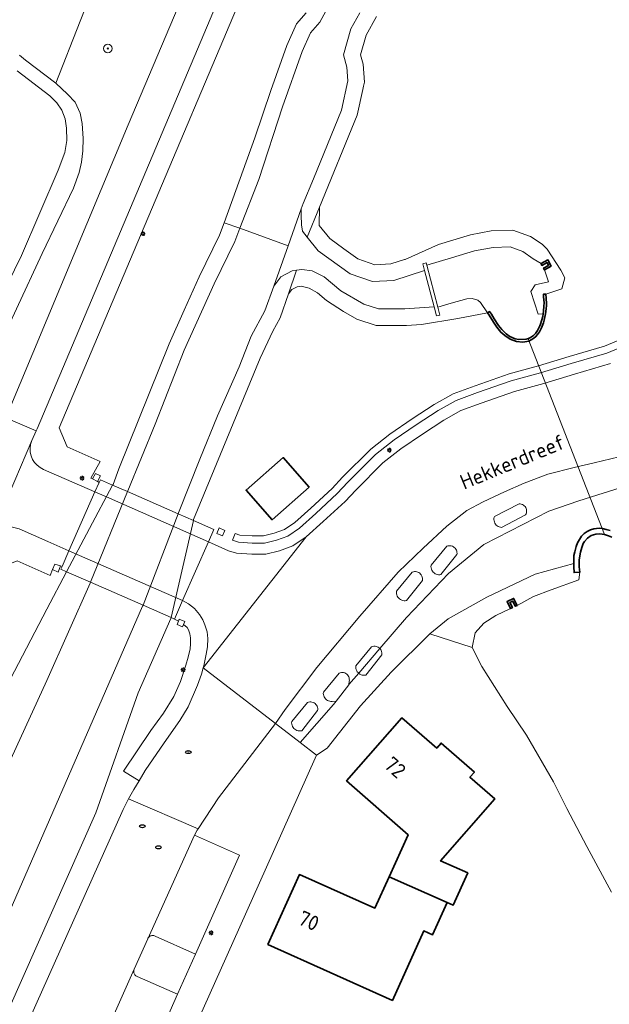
# Model space of a CAD drawing. Header units: metres. Extents: x 152610 to 160096, y 456114 to 462495.
# Tile 149 of 256: x 156586 to 156640, y 459324 to 459413. Entities that reach past the tile are written whole.
import ezdxf
from ezdxf.enums import TextEntityAlignment as Align

# ---------------------------------------------------------------- set-up
doc = ezdxf.new("R2010")
doc.units = ezdxf.units.M
doc.header["$LTSCALE"] = 0.5
doc.layers.get('0').update_dxf_attribs({"linetype": 'CONTINUOUS'})
for name, color, linetype, lineweight in [('B-PV-GK-KADEMUUR-GV', 251, 'CONTINUOUS', 35), ('B-PV-GR-BEPLANTING_CULTUUR_BODEMBEDEKKER-GV', 251, 'CONTINUOUS', 18), ('B-PV-GR-BOOM-S', 251, 'CONTINUOUS', 25), ('B-PV-GR-HAAG-GV', 251, 'CONTINUOUS', 13), ('B-PV-IE-MEUBILAIR-S', 251, 'CONTINUOUS', 25), ('B-PV-IE-TERREINAFSCHEIDING_KUNSTMATIG_MUUR-GV', 251, 'CONTINUOUS', 18), ('B-PV-KW-KUNSTWERK_DEK-GV', 251, 'CONTINUOUS', 18), ('B-PV-KW-KUNSTWERK_DUIKER-G', 251, 'CONTINUOUS', 18), ('B-PV-KW-KUNSTWERK_STUW-GV', 251, 'CONTINUOUS', 18), ('B-PV-OG-BEBOUWING-GV', 6, 'CONTINUOUS', 35), ('B-PV-OG-BEBOUWING-T18', 1, 'CONTINUOUS', 18), ('B-PV-OG-TERREIN_BEGROEID-GV', 251, 'CONTINUOUS', 18), ('B-PV-OG-TERREIN_OEVER-GV', 251, 'CONTINUOUS', 18), ('B-PV-OG-TOPOGRAFIE-T18', 1, 'CONTINUOUS', 18), ('B-PV-OG-WATER_SLOOT-GV', 251, 'CONTINUOUS', 18), ('B-PV-VH-GESLOTENVERHARDING_ASFALT-GV', 251, 'CONTINUOUS', 18), ('B-PV-VH-GESLOTENVERHARDING_BETON-GV', 251, 'CONTINUOUS', 18), ('B-PV-VH-ONVERHARD_ZAND-GV', 251, 'CONTINUOUS', 18), ('B-PV-VH-OPENVERHARDING_BETONSTRAATSTEEN-GV', 251, 'CONTINUOUS', 18), ('B-PV-VH-OPENVERHARDING_STRAATBAKSTEEN-GV', 251, 'CONTINUOUS', 18), ('B-PV-VH-OPENVERHARDING_TEGEL-GV', 251, 'CONTINUOUS', 18)]:
    doc.layers.add(name, color=color, linetype=linetype, lineweight=lineweight)
doc.styles.add('NLCS-ISO', font='NLCS-ISO.ttf')
doc.styles.add('NLCS-ISO-M750-T18', font='NLCS-ISO.ttf', dxfattribs={"height": 1.35})

# ---------------------------------------------------------------- blocks, each defined once
blk = doc.blocks.new('SIE-MEUBILAIR_PAAL_LICHTMAST-SO')
for points in [[(-0.62, 0), (-1, 0)], [(-0.71, 0.71), (-0.44, 0.44)], [(0, 1), (0, 0.62)], [(0.44, 0.44), (0.71, 0.71)], [(1, 0), (0.62, 0)], [(-0.71, -0.71), (-0.44, -0.44)], [(0, -0.62), (0, -1)], [(0.44, -0.44), (0.71, -0.71)]]:
    blk.add_lwpolyline(points)
blk.add_circle((0, 0), 0.5)
blk = doc.blocks.new('SIE-MEUBILAIR_PUT_RIOOLPUT-SO')
blk.add_ellipse((0, 0), major_axis=(1.25, 0), ratio=0.54)
blk = doc.blocks.new('SIE-MEUBILAIR_PUT_DRAINAGEPUT-SO')
blk.add_ellipse((0, 0), major_axis=(1.25, 0), ratio=0.54)
at = {"style": 'NLCS-ISO'}
blk.add_text('dr', height=0.75, dxfattribs=at).set_placement((0.03, 0), align=Align.MIDDLE_CENTER)
blk = doc.blocks.new('SGR-BOOM_GBKN-SO')
at = {"linetype": 'ByBlock', "lineweight": 18}
h = blk.add_hatch(color=0, dxfattribs=at)
h.dxf.hatch_style = 1
edge = h.paths.add_edge_path()
edge.add_arc((0, 0), 0.25, 0, 360)
at = {"color": 0, "linetype": 'ByBlock', "lineweight": 18}
for radius in [2, 0.25]:
    blk.add_circle((0, 0), radius, dxfattribs=at)
at = {"color": 0, "linetype": 'ByBlock', "lineweight": 18, "style": 'NLCS-ISO'}
blk.add_attdef('SOORT', (2.5, 0), '', height=1.5, dxfattribs=at)

msp = doc.modelspace()

# ---------------------------------------------------------------- linework, layer by layer
at = {"layer": 'B-PV-GK-KADEMUUR-GV', "flags": 128}
for points in [[(156634.44, 459391.058), (156634.131, 459391.63), (156633.51, 459391.295), (156633.596, 459391.135), (156634.056, 459391.383), (156634.193, 459391.13), (156633.733, 459390.881), (156633.819, 459390.723)], [(156633.973, 459388.147), (156633.942, 459388.531), (156633.724, 459388.512), (156633.742, 459388.271), (156633.791, 459387.747), (156633.777, 459387.423), (156633.735, 459386.976), (156633.697, 459386.74), (156633.661, 459386.515), (156633.559, 459386.112), (156633.465, 459385.812), (156633.395, 459385.646), (156633.187, 459385.24), (156633.007, 459384.972), (156632.825, 459384.782), (156632.563, 459384.584), (156632.383, 459384.496), (156632.155, 459384.433), (156631.513, 459384.404), (156631.154, 459384.487), (156630.678, 459384.702), (156630.36, 459384.939), (156629.948, 459385.337), (156629.659, 459385.682), (156629.255, 459386.302), (156629.013, 459386.699), (156628.845, 459386.947), (156628.675, 459386.844), (156628.806, 459386.623), (156629.193, 459385.988), (156629.505, 459385.525), (156629.885, 459385.09), (156630.217, 459384.777), (156630.706, 459384.432), (156631.293, 459384.232), (156631.865, 459384.187), (156632.413, 459384.279), (156632.77, 459384.469), (156633, 459384.643), (156633.193, 459384.859), (156633.37, 459385.124), (156633.563, 459385.485), (156633.73, 459385.933), (156633.807, 459386.178), (156633.895, 459386.585), (156633.948, 459386.93), (156633.986, 459387.26), (156633.994, 459387.424), (156634.004, 459387.661)], [(156631.337, 459360.326), (156631.029, 459360.961), (156630.443, 459360.677), (156630.751, 459360.042), (156630.916, 459360.122), (156630.688, 459360.592), (156630.946, 459360.718), (156631.175, 459360.247)]]:
    msp.add_lwpolyline(points, close=True, dxfattribs=at)
msp.add_lwpolyline([(156639.767, 459367.112), (156639.394, 459367.213), (156639.086, 459367.296), (156638.761, 459367.31), (156638.284, 459367.256), (156637.972, 459367.181), (156637.693, 459367.027), (156637.419, 459366.832), (156637.18, 459366.608), (156636.981, 459366.309), (156636.824, 459366.003), (156636.696, 459365.654), (156636.563, 459365.186), (156636.491, 459364.852), (156636.467, 459364.333), (156636.47, 459364.131), (156636.474, 459363.821), (156636.5, 459363.3), (156637.017, 459363.336), (156636.973, 459363.824), (156636.971, 459364.451), (156637.068, 459365.161), (156637.195, 459365.565), (156637.329, 459365.933), (156637.456, 459366.124), (156637.707, 459366.418), (156638.04, 459366.65), (156638.459, 459366.786), (156638.828, 459366.808), (156639.256, 459366.734), (156639.606, 459366.639), (156639.911, 459366.506)], dxfattribs=at)
at = {"layer": 'B-PV-GR-BEPLANTING_CULTUUR_BODEMBEDEKKER-GV', "flags": 128}
for points in [[(156631.622, 459369.516), (156631.52, 459369.519), (156629.288, 459368.388), (156629.265, 459368.312), (156629.246, 459368.205), (156629.243, 459368.096), (156629.256, 459367.987), (156629.285, 459367.882), (156629.329, 459367.782), (156629.387, 459367.69), (156629.458, 459367.607), (156629.54, 459367.535), (156629.632, 459367.476), (156629.731, 459367.431), (156629.836, 459367.401), (156629.944, 459367.387), (156632.115, 459368.532), (156632.153, 459368.606), (156632.187, 459368.703), (156632.204, 459368.803), (156632.206, 459368.905), (156632.192, 459369.007), (156632.163, 459369.104), (156632.119, 459369.196), (156632.06, 459369.28), (156631.99, 459369.354), (156631.908, 459369.416), (156631.819, 459369.464), (156631.722, 459369.498)], [(156625.384, 459365.716), (156625.282, 459365.73), (156625.179, 459365.729), (156625.077, 459365.712), (156624.979, 459365.68), (156623.554, 459363.959), (156623.552, 459363.944), (156623.547, 459363.834), (156623.558, 459363.725), (156623.584, 459363.618), (156623.626, 459363.516), (156623.682, 459363.421), (156623.751, 459363.336), (156623.832, 459363.261), (156623.922, 459363.199), (156624.021, 459363.15), (156624.126, 459363.117), (156624.234, 459363.099), (156624.344, 459363.097), (156624.453, 459363.11), (156625.893, 459364.938), (156625.904, 459365.034), (156625.901, 459365.137), (156625.881, 459365.239), (156625.847, 459365.336), (156625.798, 459365.427), (156625.735, 459365.509), (156625.66, 459365.58), (156625.576, 459365.64), (156625.483, 459365.685)], [(156622.259, 459363.367), (156622.157, 459363.382), (156622.054, 459363.381), (156621.952, 459363.364), (156621.854, 459363.332), (156620.429, 459361.611), (156620.427, 459361.596), (156620.422, 459361.486), (156620.433, 459361.376), (156620.459, 459361.27), (156620.501, 459361.168), (156620.557, 459361.073), (156620.626, 459360.988), (156620.707, 459360.913), (156620.797, 459360.851), (156620.896, 459360.802), (156621.001, 459360.769), (156621.109, 459360.751), (156621.219, 459360.748), (156621.328, 459360.762), (156622.768, 459362.589), (156622.779, 459362.686), (156622.776, 459362.789), (156622.756, 459362.891), (156622.722, 459362.988), (156622.673, 459363.079), (156622.61, 459363.161), (156622.535, 459363.232), (156622.451, 459363.291), (156622.358, 459363.337)], [(156618.583, 459356.61), (156618.481, 459356.625), (156618.377, 459356.624), (156618.275, 459356.608), (156618.177, 459356.575), (156616.753, 459354.854), (156616.751, 459354.839), (156616.746, 459354.729), (156616.756, 459354.619), (156616.783, 459354.513), (156616.824, 459354.411), (156616.88, 459354.316), (156616.949, 459354.231), (156617.004, 459354.18), (156618.919, 459356.418), (156618.859, 459356.475), (156618.774, 459356.534), (156618.681, 459356.58)], [(156618.933, 459356.404), (156618.919, 459356.418), (156617.004, 459354.18), (156617.03, 459354.156), (156617.121, 459354.094), (156617.22, 459354.045), (156617.324, 459354.012), (156617.433, 459353.994), (156617.543, 459353.992), (156617.652, 459354.005), (156619.091, 459355.833), (156619.102, 459355.929), (156619.099, 459356.032), (156619.08, 459356.134), (156619.045, 459356.231), (156618.996, 459356.322)], [(156615.64, 459354.232), (156615.538, 459354.247), (156615.435, 459354.246), (156615.333, 459354.229), (156615.235, 459354.197), (156613.81, 459352.476), (156613.808, 459352.461), (156613.803, 459352.351), (156613.814, 459352.241), (156613.84, 459352.135), (156613.882, 459352.033), (156613.938, 459351.938), (156614.007, 459351.852), (156614.087, 459351.778), (156614.178, 459351.716), (156614.277, 459351.667), (156614.382, 459351.634), (156614.49, 459351.615), (156614.6, 459351.613), (156614.971, 459351.66), (156616.112, 459353.139), (156616.124, 459353.152), (156616.148, 459353.455), (156616.16, 459353.551), (156616.157, 459353.654), (156616.137, 459353.756), (156616.103, 459353.853), (156616.054, 459353.944), (156615.991, 459354.026), (156615.916, 459354.097), (156615.832, 459354.156), (156615.739, 459354.202)], [(156612.774, 459351.566), (156612.672, 459351.581), (156612.569, 459351.58), (156612.467, 459351.563), (156612.369, 459351.53), (156610.945, 459349.809), (156610.943, 459349.794), (156610.937, 459349.684), (156610.948, 459349.575), (156610.974, 459349.468), (156611.016, 459349.366), (156611.072, 459349.271), (156611.141, 459349.186), (156611.222, 459349.111), (156611.312, 459349.049), (156611.411, 459349.001), (156611.516, 459348.967), (156611.624, 459348.949), (156611.734, 459348.947), (156611.843, 459348.96), (156613.283, 459350.788), (156613.294, 459350.884), (156613.291, 459350.987), (156613.272, 459351.089), (156613.237, 459351.186), (156613.188, 459351.277), (156613.125, 459351.359), (156613.051, 459351.431), (156612.966, 459351.49), (156612.873, 459351.535)], [(156598.411, 459330.415), (156598.347, 459330.416), (156598.283, 459330.409), (156598.22, 459330.395), (156598.16, 459330.372), (156598.103, 459330.343), (156598.05, 459330.306), (156598.003, 459330.264), (156597.96, 459330.215), (156597.924, 459330.162), (156597.904, 459330.124), (156596.684, 459327.358), (156596.664, 459327.297), (156596.652, 459327.233), (156596.648, 459327.169), (156596.652, 459327.104), (156596.665, 459327.041), (156596.684, 459326.979), (156596.711, 459326.92), (156596.745, 459326.866), (156596.786, 459326.816), (156596.833, 459326.771), (156596.885, 459326.732), (156596.941, 459326.7), (156596.956, 459326.693), (156600.606, 459325.095), (156602.222, 459328.711), (156598.596, 459330.364), (156598.537, 459330.389), (156598.475, 459330.406)]]:
    msp.add_lwpolyline(points, close=True, dxfattribs=at)
at = {"layer": 'B-PV-GR-HAAG-GV', "flags": 128}
msp.add_lwpolyline([(156641.951, 459384.917), (156639.254, 459383.8), (156636.055, 459382.877), (156633.283, 459382.036), (156630.621, 459381.291), (156627.532, 459380.219), (156625.566, 459379.493), (156623.843, 459378.539), (156621.848, 459377.216), (156619.833, 459375.851), (156618.091, 459374.473), (156615.547, 459371.93), (156614.599, 459370.919), (156612.674, 459369.139), (156611.236, 459367.839), (156610.28, 459367.197), (156609.364, 459366.859), (156608.397, 459366.631), (156607.372, 459366.613), (156606.251, 459366.698), (156605.816, 459366.835), (156605.585, 459366.221), (156606.127, 459366.051), (156607.353, 459365.958), (156608.478, 459365.977), (156609.553, 459366.231), (156610.581, 459366.61), (156611.64, 459367.322), (156613.116, 459368.656), (156615.061, 459370.454), (156616.017, 459371.475), (156618.527, 459373.983), (156620.221, 459375.323), (156622.213, 459376.672), (156624.183, 459377.978), (156625.84, 459378.896), (156627.753, 459379.602), (156630.817, 459380.665), (156633.467, 459381.408), (156636.241, 459382.249), (156639.471, 459383.181), (156642.223, 459384.321)], dxfattribs=at)
at = {"layer": 'B-PV-IE-TERREINAFSCHEIDING_KUNSTMATIG_MUUR-GV', "flags": 128}
for points in [[(156593.369, 459371.538), (156593.63, 459372.064), (156593.172, 459372.281), (156592.913, 459371.778)], [(156604.169, 459366.847), (156604.666, 459366.628), (156604.876, 459367.109), (156604.376, 459367.338)], [(156589.288, 459363.564), (156589.795, 459363.345), (156590.026, 459363.896), (156589.49, 459364.06)], [(156600.559, 459358.582), (156601.059, 459358.377), (156601.143, 459358.582), (156601.264, 459358.877), (156600.764, 459359.081), (156600.683, 459358.884)]]:
    msp.add_lwpolyline(points, close=True, dxfattribs=at)
at = {"layer": 'B-PV-KW-KUNSTWERK_DEK-GV', "flags": 128}
msp.add_lwpolyline([(156603.395, 459366.086), (156603.892, 459367.203), (156602.042, 459368.014), (156600.655, 459368.622), (156596.068, 459370.633), (156594.733, 459371.218), (156593.636, 459371.699), (156593.521, 459371.458), (156593.114, 459370.609), (156590.776, 459365.281), (156590.152, 459363.857), (156590.04, 459363.603), (156590.57, 459363.371), (156592.74, 459362.42), (156597.482, 459360.343), (156600.03, 459359.227), (156600.337, 459359.092), (156601.059, 459360.773)], close=True, dxfattribs=at)
at = {"layer": 'B-PV-KW-KUNSTWERK_DUIKER-G', "flags": 128}
msp.add_lwpolyline([(156632.34, 459384.484), (156639.251, 459366.735)], dxfattribs=at)
at = {"layer": 'B-PV-KW-KUNSTWERK_STUW-GV', "flags": 128}
msp.add_lwpolyline([(156623.165, 459391.139), (156623.108, 459391.354), (156622.812, 459391.269), (156622.966, 459390.677), (156623.829, 459387.372), (156624.043, 459386.551), (156624.349, 459386.628), (156624.164, 459387.332)], close=True, dxfattribs=at)
at = {"layer": 'B-PV-OG-BEBOUWING-GV', "flags": 128}
for points in [[(156612.529, 459371.041), (156610.169, 459373.719), (156606.818, 459370.766), (156609.179, 459368.088)], [(156619.76, 459335.739), (156625.008, 459333.418), (156625.564, 459333.168), (156626.878, 459336.086), (156624.415, 459337.168), (156629.33, 459342.793), (156627.079, 459344.76), (156627.473, 459345.212), (156624.461, 459347.844), (156624.067, 459347.392), (156620.912, 459350.149), (156615.914, 459344.431), (156621.471, 459339.55)], [(156625.008, 459333.418), (156619.76, 459335.739), (156618.474, 459332.893), (156611.635, 459335.938), (156608.786, 459329.612), (156620.054, 459324.538), (156622.888, 459330.831), (156623.682, 459330.473)]]:
    msp.add_lwpolyline(points, close=True, dxfattribs=at)
at = {"layer": 'B-PV-OG-TERREIN_BEGROEID-GV', "flags": 128}
for points in [[(156586.302, 459410.188), (156586.859, 459409.738), (156589.588, 459407.649), (156591.799, 459413.26), (156602.792, 459441.152), (156602.034, 459445.917), (156604.082, 459444.886), (156606.624, 459444.974), (156606.482, 459445.197), (156600.354, 459454.804), (156599.022, 459454.067), (156597.937, 459455.614), (156596.847, 459457.016), (156595.358, 459457.84), (156594.12, 459458.408), (156592.543, 459459.206), (156591.694, 459459.731), (156590.769, 459460.91), (156590.491, 459460.86), (156591.242, 459456.717), (156587.315, 459456.005), (156586.564, 459460.148), (156583.305, 459459.557)], [(156609.196, 459440.294), (156608.117, 459442.522), (156606.624, 459444.974), (156604.082, 459444.886), (156602.034, 459445.917), (156602.792, 459441.152), (156591.799, 459413.26), (156589.588, 459407.649), (156590.651, 459406.645), (156591.339, 459405.912), (156591.79, 459404.928), (156591.973, 459403.998), (156592.066, 459402.625), (156592.042, 459401.518), (156591.904, 459400.48), (156591.7, 459399.556), (156591.183, 459398.124), (156588.353, 459392.197), (156583.663, 459382.167)], [(156584.962, 459377.119), (156585.065, 459377.315), (156585.072, 459377.331), (156596.152, 459403.865), (156608.969, 459434.193), (156609.531, 459435.859)], [(156614.059, 459433.654), (156589.906, 459376.41), (156590.61, 459374.685), (156593.592, 459373.35), (156592.769, 459371.853), (156592.913, 459371.778), (156593.172, 459372.281), (156593.63, 459372.064), (156593.369, 459371.538), (156593.521, 459371.458), (156593.114, 459370.609), (156590.776, 459365.281), (156590.152, 459363.857), (156590.026, 459363.896), (156589.795, 459363.345), (156589.288, 459363.564), (156589.076, 459363.044), (156586.079, 459364.368), (156584.489, 459363.716), (156583.997, 459362.461)], [(156585.483, 459353.673), (156588.77, 459359.976), (156590.57, 459363.371), (156594.733, 459371.218), (156594.768, 459371.285), (156595.284, 459372.696), (156595.281, 459372.697), (156599.839, 459384.029), (156601.21, 459387.072), (156602.577, 459390.107), (156604.411, 459393.88), (156604.814, 459394.988), (156607.616, 459402.689), (156609.05, 459406.988), (156610.493, 459411.069), (156611.381, 459413.02), (156612.245, 459414.016)], [(156618.618, 459413.68), (156617.692, 459411.977), (156617.174, 459410.206), (156617.409, 459409.35), (156617.522, 459407.733), (156617.445, 459407.378), (156617.377, 459407.061), (156616.875, 459404.746), (156613.469, 459396.415), (156613.425, 459394.735), (156614.382, 459393.557), (156615.665, 459392.628), (156616.924, 459391.716), (156618.471, 459391.193), (156619.923, 459391.259), (156621.158, 459391.663), (156621.197, 459391.676), (156624.221, 459393.023), (156627.124, 459393.895), (156628.991, 459394.26), (156630.952, 459394.326), (156632.558, 459393.751), (156633.597, 459393.047), (156634.054, 459392.593), (156635.298, 459390.7), (156635.656, 459390.01), (156635.391, 459389.008), (156633.948, 459388.533), (156633.942, 459388.531), (156633.973, 459388.147), (156634.004, 459387.661), (156633.994, 459387.424), (156633.986, 459387.26), (156633.948, 459386.93), (156633.895, 459386.585), (156633.807, 459386.178), (156633.73, 459385.933), (156633.563, 459385.485), (156633.37, 459385.124), (156633.193, 459384.859), (156633, 459384.643), (156632.77, 459384.469), (156632.413, 459384.279), (156631.865, 459384.187), (156631.293, 459384.232), (156630.706, 459384.432), (156630.217, 459384.777), (156629.885, 459385.09), (156629.505, 459385.525), (156629.193, 459385.988), (156628.806, 459386.623), (156628.675, 459386.844), (156625.979, 459386.328), (156622.679, 459385.785), (156621.339, 459385.689), (156618.572, 459385.681), (156616.843, 459386.245), (156615.636, 459386.946), (156614.092, 459387.959), (156613.279, 459388.654), (156612.524, 459389.08), (156611.796, 459389.24), (156611.433, 459389.197), (156610.954, 459388.942), (156610.659, 459388.54), (156609.891, 459386.391), (156609.237, 459385.184), (156608.101, 459382.725), (156602.061, 459368.099), (156602.042, 459368.014), (156600.03, 459359.227), (156600.011, 459359.145), (156597.045, 459352.414), (156593.215, 459341.538), (156585.32, 459323.69)], [(156642.223, 459384.321), (156639.471, 459383.181), (156636.241, 459382.249), (156633.467, 459381.408), (156630.817, 459380.665), (156627.753, 459379.602), (156625.84, 459378.896), (156624.183, 459377.978), (156622.213, 459376.672), (156620.221, 459375.323), (156618.527, 459373.983), (156616.017, 459371.475), (156615.061, 459370.454), (156613.116, 459368.656), (156611.64, 459367.322), (156610.581, 459366.61), (156609.553, 459366.231), (156608.478, 459365.977), (156607.353, 459365.958), (156606.127, 459366.051), (156605.585, 459366.221), (156605.816, 459366.835), (156606.251, 459366.698), (156607.372, 459366.613), (156608.397, 459366.631), (156609.364, 459366.859), (156610.28, 459367.197), (156611.236, 459367.839), (156612.674, 459369.139), (156614.599, 459370.919), (156615.547, 459371.93), (156618.091, 459374.473), (156619.833, 459375.851), (156621.848, 459377.216), (156623.843, 459378.539), (156625.566, 459379.493), (156627.532, 459380.219), (156630.621, 459381.291), (156633.283, 459382.036), (156636.055, 459382.877), (156639.254, 459383.8), (156641.951, 459384.917)], [(156596.158, 459342.794), (156596.663, 459343.654), (156597.121, 459344.427), (156595.713, 459345.305), (156598.177, 459348.982), (156599.331, 459350.574), (156600.259, 459352.076), (156600.867, 459353.419), (156601.363, 459354.912), (156601.578, 459355.626), (156601.741, 459356.38), (156601.794, 459356.837), (156601.794, 459357.374), (156601.733, 459357.752), (156601.61, 459358.104), (156601.469, 459358.315), (156601.143, 459358.582), (156601.059, 459358.377), (156600.559, 459358.582), (156600.683, 459358.884), (156600.337, 459359.092), (156601.059, 459360.773), (156603.395, 459366.086), (156605.232, 459365.278), (156605.936, 459365.058), (156607.323, 459364.953), (156608.604, 459364.974), (156609.844, 459365.268), (156611.041, 459365.709), (156612.26, 459366.528), (156613.794, 459367.914), (156615.769, 459369.741), (156616.739, 459370.775), (156619.197, 459373.231), (156620.815, 459374.512), (156622.772, 459375.838), (156624.705, 459377.119), (156626.26, 459377.98), (156628.091, 459378.656), (156631.117, 459379.706), (156633.748, 459380.443), (156636.526, 459381.286), (156639.804, 459382.231)], [(156582.728, 459348.121), (156563.58, 459306.208), (156563.709, 459306.121), (156564.606, 459305.685), (156574.365, 459301.221), (156575.261, 459300.816), (156575.687, 459300.749), (156576.454, 459300.789), (156577.154, 459301.102), (156577.684, 459301.622), (156577.93, 459301.999), (156578.895, 459304.178), (156579.962, 459306.548), (156580.362, 459307.437), (156580.776, 459308.367), (156587.791, 459324.122), (156595.676, 459341.819), (156596.158, 459342.794)]]:
    msp.add_lwpolyline(points, dxfattribs=at)
for points in [[(156610.169, 459373.719), (156612.529, 459371.041), (156609.179, 459368.088), (156606.818, 459370.766)], [(156604.169, 459366.847), (156604.376, 459367.338), (156604.876, 459367.109), (156604.666, 459366.628)]]:
    msp.add_lwpolyline(points, close=True, dxfattribs=at)
at = {"layer": 'B-PV-OG-TERREIN_OEVER-GV', "flags": 128}
for points in [[(156612.245, 459414.016), (156611.381, 459413.02), (156610.493, 459411.069), (156609.05, 459406.988), (156607.616, 459402.689), (156604.814, 459394.988), (156606.257, 459394.497), (156607.953, 459398.901), (156610.112, 459405.489), (156611.885, 459410.507), (156612.656, 459412.201), (156613.489, 459413.162), (156614.75, 459415.532)], [(156617.115, 459414.013), (156616.297, 459412.552), (156615.615, 459410.219), (156615.923, 459409.097), (156616.011, 459407.842), (156615.437, 459405.192), (156612.904, 459398.963), (156611.977, 459396.729), (156611.806, 459396.249), (156611.786, 459395.683), (156611.835, 459394.794), (156611.911, 459394.219), (156612.331, 459393.703), (156613.469, 459396.415), (156616.875, 459404.746), (156617.377, 459407.061), (156617.445, 459407.378), (156617.522, 459407.733), (156617.409, 459409.35), (156617.174, 459410.206), (156617.692, 459411.977), (156618.618, 459413.68)], [(156583.663, 459382.167), (156588.353, 459392.197), (156591.183, 459398.124), (156591.7, 459399.556), (156591.904, 459400.48), (156592.042, 459401.518), (156592.066, 459402.625), (156591.973, 459403.998), (156591.79, 459404.928), (156591.339, 459405.912), (156590.651, 459406.645), (156589.588, 459407.649), (156586.859, 459409.738), (156586.302, 459410.188)], [(156586.094, 459408.765), (156589.06, 459406.496), (156589.69, 459405.858), (156590.142, 459405.187), (156590.435, 459404.424), (156590.556, 459403.578), (156590.575, 459402.452), (156590.399, 459401.356), (156589.804, 459399.767), (156586.489, 459392.032), (156580.859, 459380.587)], [(156596.068, 459370.633), (156596.097, 459370.704), (156598.59, 459376.749), (156601.219, 459383.441), (156603.935, 459389.471), (156605.794, 459393.294), (156606.257, 459394.497), (156604.814, 459394.988), (156604.411, 459393.88), (156602.577, 459390.107), (156601.21, 459387.072), (156599.839, 459384.029), (156595.281, 459372.697), (156595.284, 459372.696), (156594.768, 459371.285), (156594.733, 459371.218), (156590.57, 459363.371), (156588.77, 459359.976), (156585.483, 459353.673), (156572.152, 459321.732), (156567.035, 459310.555)], [(156610.659, 459388.54), (156611.38, 459390.701), (156610.976, 459390.653), (156609.948, 459390.106), (156609.32, 459389.252), (156608.517, 459387.004), (156607.275, 459384.708), (156606.178, 459381.943), (156604.234, 459377.502), (156602.629, 459373.585), (156600.685, 459368.7), (156600.655, 459368.622), (156597.482, 459360.343), (156597.451, 459360.262), (156582.588, 459326.19)], [(156577.406, 459307.598), (156583.599, 459321.25), (156585.32, 459323.69), (156593.215, 459341.538), (156597.045, 459352.414), (156600.011, 459359.145), (156600.03, 459359.227), (156602.042, 459368.014), (156602.061, 459368.099), (156608.101, 459382.725), (156609.237, 459385.184), (156609.891, 459386.391), (156610.659, 459388.54)], [(156569.42, 459306.314), (156570.563, 459305.806), (156571.382, 459307.903), (156569.432, 459308.633), (156569.121, 459309.656), (156569.183, 459310.502), (156570.186, 459312.725), (156571.44, 459314.883), (156572.359, 459317.285), (156573.058, 459319.099), (156576.928, 459327.813), (156584.009, 459343.158), (156588.775, 459353.525), (156592.704, 459362.332), (156592.74, 459362.42), (156596.068, 459370.633)]]:
    msp.add_lwpolyline(points, dxfattribs=at)
for points in [[(156613.425, 459394.735), (156613.469, 459396.415), (156612.331, 459393.703), (156613.343, 459392.458), (156616.228, 459390.367), (156618.258, 459389.681), (156620.196, 459389.769), (156622.966, 459390.677), (156622.812, 459391.269), (156623.108, 459391.354), (156623.165, 459391.139), (156625.394, 459391.813), (156627.485, 459392.437), (156629.161, 459392.765), (156630.716, 459392.817), (156631.874, 459392.402), (156632.807, 459391.712), (156633.51, 459391.295), (156634.131, 459391.63), (156634.44, 459391.058), (156633.819, 459390.723), (156634.191, 459389.656), (156632.964, 459389.363), (156632.584, 459388.758), (156633.241, 459386.72), (156633.697, 459386.74), (156633.735, 459386.976), (156633.777, 459387.423), (156633.791, 459387.747), (156633.742, 459388.271), (156633.724, 459388.512), (156633.942, 459388.531), (156633.948, 459388.533), (156635.391, 459389.008), (156635.656, 459390.01), (156635.298, 459390.7), (156634.054, 459392.593), (156633.597, 459393.047), (156632.558, 459393.751), (156630.952, 459394.326), (156628.991, 459394.26), (156627.124, 459393.895), (156624.221, 459393.023), (156621.197, 459391.676), (156621.158, 459391.663), (156619.923, 459391.259), (156618.471, 459391.193), (156616.924, 459391.716), (156615.665, 459392.628), (156614.382, 459393.557)], [(156612.793, 459390.627), (156611.871, 459390.76), (156611.38, 459390.701), (156610.659, 459388.54), (156610.954, 459388.942), (156611.433, 459389.197), (156611.796, 459389.24), (156612.524, 459389.08), (156613.279, 459388.654), (156614.092, 459387.959), (156615.636, 459386.946), (156616.843, 459386.245), (156618.572, 459385.681), (156621.339, 459385.689), (156622.679, 459385.785), (156625.979, 459386.328), (156628.675, 459386.844), (156628.041, 459387.767), (156627.775, 459387.976), (156627.262, 459388.118), (156626.787, 459388.09), (156625.372, 459387.72), (156624.164, 459387.332), (156624.349, 459386.628), (156624.043, 459386.551), (156623.829, 459387.372), (156621.186, 459387.181), (156618.808, 459387.181), (156617.459, 459387.622), (156615.389, 459388.823), (156613.888, 459390.106)], [(156631.337, 459360.326), (156632.83, 459361.123), (156634.437, 459361.743), (156636.935, 459362.649), (156637.017, 459363.336), (156636.5, 459363.3), (156636.474, 459363.821), (156636.47, 459364.131), (156632.975, 459363.145), (156628.592, 459361.076), (156625.098, 459359.106), (156623.44, 459357.753), (156627.289, 459356.507), (156627.559, 459357.827), (156628.323, 459358.717), (156629.405, 459359.417), (156630.751, 459360.042), (156630.443, 459360.677), (156631.029, 459360.961)]]:
    msp.add_lwpolyline(points, close=True, dxfattribs=at)
at = {"layer": 'B-PV-OG-WATER_SLOOT-GV', "flags": 128}
for points in [[(156614.75, 459415.532), (156613.489, 459413.162), (156612.656, 459412.201), (156611.885, 459410.507), (156610.112, 459405.489), (156607.953, 459398.901), (156606.257, 459394.497), (156610.614, 459392.892), (156611.806, 459396.249), (156611.977, 459396.729), (156612.904, 459398.963), (156615.437, 459405.192), (156616.011, 459407.842), (156615.923, 459409.097), (156615.615, 459410.219), (156616.297, 459412.552), (156617.115, 459414.013)], [(156580.859, 459380.587), (156586.489, 459392.032), (156589.804, 459399.767), (156590.399, 459401.356), (156590.575, 459402.452), (156590.556, 459403.578), (156590.435, 459404.424), (156590.142, 459405.187), (156589.69, 459405.858), (156589.06, 459406.496), (156586.094, 459408.765)], [(156582.588, 459326.19), (156597.451, 459360.262), (156597.482, 459360.343), (156600.655, 459368.622), (156600.685, 459368.7), (156602.629, 459373.585), (156604.234, 459377.502), (156606.178, 459381.943), (156607.275, 459384.708), (156608.517, 459387.004), (156609.32, 459389.252), (156610.614, 459392.892), (156606.257, 459394.497), (156605.794, 459393.294), (156603.935, 459389.471), (156601.219, 459383.441), (156598.59, 459376.749), (156596.097, 459370.704), (156596.068, 459370.633), (156592.74, 459362.42), (156592.704, 459362.332), (156588.775, 459353.525), (156584.009, 459343.158)], [(156639.911, 459366.506), (156639.606, 459366.639), (156639.256, 459366.734), (156638.828, 459366.808), (156638.459, 459366.786), (156638.04, 459366.65), (156637.707, 459366.418), (156637.456, 459366.124), (156637.329, 459365.933), (156637.195, 459365.565), (156637.068, 459365.161), (156636.971, 459364.451), (156636.973, 459363.824), (156637.017, 459363.336), (156636.935, 459362.649), (156634.437, 459361.743), (156632.83, 459361.123), (156631.337, 459360.326), (156631.175, 459360.247), (156630.946, 459360.718), (156630.688, 459360.592), (156630.916, 459360.122), (156630.751, 459360.042), (156629.405, 459359.417), (156628.323, 459358.717), (156627.559, 459357.827), (156627.289, 459356.507), (156628.148, 459354.79), (156630.44, 459351.155), (156632.19, 459348.563), (156634.641, 459344.328), (156635.834, 459341.911), (156637.65, 459338.47), (156639.894, 459334.33)]]:
    msp.add_lwpolyline(points, dxfattribs=at)
for points in [[(156611.786, 459395.683), (156611.806, 459396.249), (156610.614, 459392.892), (156609.32, 459389.252), (156609.948, 459390.106), (156610.976, 459390.653), (156611.38, 459390.701), (156611.871, 459390.76), (156612.793, 459390.627), (156613.888, 459390.106), (156615.389, 459388.823), (156617.459, 459387.622), (156618.808, 459387.181), (156621.186, 459387.181), (156623.829, 459387.372), (156622.966, 459390.677), (156620.196, 459389.769), (156618.258, 459389.681), (156616.228, 459390.367), (156613.343, 459392.458), (156612.331, 459393.703), (156611.911, 459394.219), (156611.835, 459394.794)], [(156631.874, 459392.402), (156630.716, 459392.817), (156629.161, 459392.765), (156627.485, 459392.437), (156625.394, 459391.813), (156623.165, 459391.139), (156624.164, 459387.332), (156625.372, 459387.72), (156626.787, 459388.09), (156627.262, 459388.118), (156627.775, 459387.976), (156628.041, 459387.767), (156628.675, 459386.844), (156628.845, 459386.947), (156629.013, 459386.699), (156629.255, 459386.302), (156629.659, 459385.682), (156629.948, 459385.337), (156630.36, 459384.939), (156630.678, 459384.702), (156631.154, 459384.487), (156631.513, 459384.404), (156632.155, 459384.433), (156632.383, 459384.496), (156632.563, 459384.584), (156632.825, 459384.782), (156633.007, 459384.972), (156633.187, 459385.24), (156633.395, 459385.646), (156633.465, 459385.812), (156633.559, 459386.112), (156633.661, 459386.515), (156633.697, 459386.74), (156633.241, 459386.72), (156632.584, 459388.758), (156632.964, 459389.363), (156634.191, 459389.656), (156633.819, 459390.723), (156633.733, 459390.881), (156634.193, 459391.13), (156634.056, 459391.383), (156633.596, 459391.135), (156633.51, 459391.295), (156632.807, 459391.712)]]:
    msp.add_lwpolyline(points, close=True, dxfattribs=at)
at = {"layer": 'B-PV-VH-GESLOTENVERHARDING_ASFALT-GV', "flags": 128}
msp.add_lwpolyline([(156609.531, 459435.859), (156608.969, 459434.193), (156596.152, 459403.865), (156585.072, 459377.331), (156587.82, 459376.152), (156587.895, 459376.319), (156612.235, 459434.059)], dxfattribs=at)
at = {"layer": 'B-PV-VH-GESLOTENVERHARDING_BETON-GV', "flags": 128}
for points in [[(156596.068, 459370.633), (156594.733, 459371.218), (156593.636, 459371.699), (156593.521, 459371.458), (156593.114, 459370.609), (156594.164, 459370.147), (156603.395, 459366.086), (156603.892, 459367.203), (156602.042, 459368.014), (156600.655, 459368.622)], [(156590.776, 459365.281), (156590.152, 459363.857), (156590.04, 459363.603), (156590.57, 459363.371), (156592.74, 459362.42), (156597.482, 459360.343), (156600.03, 459359.227), (156600.337, 459359.092), (156601.059, 459360.773)]]:
    msp.add_lwpolyline(points, close=True, dxfattribs=at)
at = {"layer": 'B-PV-VH-ONVERHARD_ZAND-GV', "flags": 128}
for points in [[(156641.951, 459384.917), (156639.254, 459383.8), (156636.055, 459382.877), (156633.283, 459382.036), (156630.621, 459381.291), (156627.532, 459380.219), (156625.566, 459379.493), (156623.843, 459378.539), (156621.848, 459377.216), (156619.833, 459375.851), (156618.091, 459374.473), (156615.547, 459371.93), (156614.599, 459370.919), (156612.674, 459369.139), (156611.236, 459367.839), (156610.28, 459367.197), (156609.364, 459366.859), (156608.397, 459366.631), (156607.372, 459366.613), (156606.251, 459366.698), (156605.816, 459366.835), (156605.585, 459366.221), (156606.127, 459366.051), (156607.353, 459365.958), (156608.478, 459365.977), (156609.553, 459366.231), (156610.581, 459366.61), (156611.64, 459367.322), (156613.116, 459368.656), (156615.061, 459370.454), (156616.017, 459371.475), (156618.527, 459373.983), (156620.221, 459375.323), (156622.213, 459376.672), (156624.183, 459377.978), (156625.84, 459378.896), (156627.753, 459379.602), (156630.817, 459380.665), (156633.467, 459381.408), (156636.241, 459382.249), (156639.471, 459383.181), (156642.223, 459384.321)], [(156641.331, 459373.962), (156638.313, 459373.229), (156636.494, 459372.824), (156634.126, 459372.215), (156631.994, 459371.398), (156630.191, 459370.605), (156628.281, 459369.719), (156626.796, 459368.927), (156624.996, 459367.501), (156622.835, 459365.519), (156620.592, 459363.333), (156617.1, 459359.356), (156613.22, 459354.688), (156610.352, 459350.905), (156609.462, 459349.63), (156611.705, 459347.895), (156614.727, 459351.344), (156614.971, 459351.66), (156614.6, 459351.613), (156614.49, 459351.615), (156614.382, 459351.634), (156614.277, 459351.667), (156614.178, 459351.716), (156614.087, 459351.778), (156614.007, 459351.852), (156613.938, 459351.938), (156613.882, 459352.033), (156613.84, 459352.135), (156613.814, 459352.241), (156613.803, 459352.351), (156613.808, 459352.461), (156613.81, 459352.476), (156615.235, 459354.197), (156615.333, 459354.229), (156615.435, 459354.246), (156615.538, 459354.247), (156615.64, 459354.232), (156615.739, 459354.202), (156615.832, 459354.156), (156615.916, 459354.097), (156615.991, 459354.026), (156616.054, 459353.944), (156616.103, 459353.853), (156616.137, 459353.756), (156616.157, 459353.654), (156616.16, 459353.551), (156616.148, 459353.455), (156616.124, 459353.152), (156617.004, 459354.18), (156616.949, 459354.231), (156616.88, 459354.316), (156616.824, 459354.411), (156616.783, 459354.513), (156616.756, 459354.619), (156616.746, 459354.729), (156616.751, 459354.839), (156616.753, 459354.854), (156618.177, 459356.575), (156618.275, 459356.608), (156618.377, 459356.624), (156618.481, 459356.625), (156618.583, 459356.61), (156618.681, 459356.58), (156618.774, 459356.534), (156618.859, 459356.475), (156618.919, 459356.418), (156621.322, 459359.225), (156625.142, 459363.229), (156628.337, 459365.835), (156634.211, 459368.859), (156636.917, 459369.796), (156644.106, 459372.057)], [(156644.106, 459372.057), (156636.917, 459369.796), (156634.211, 459368.859), (156628.337, 459365.835), (156625.142, 459363.229), (156621.322, 459359.225), (156618.919, 459356.418), (156618.933, 459356.404), (156618.996, 459356.322), (156619.045, 459356.231), (156619.08, 459356.134), (156619.099, 459356.032), (156619.102, 459355.929), (156619.091, 459355.833), (156617.652, 459354.005), (156617.543, 459353.992), (156617.433, 459353.994), (156617.324, 459354.012), (156617.22, 459354.045), (156617.121, 459354.094), (156617.03, 459354.156), (156617.004, 459354.18), (156616.124, 459353.152), (156616.112, 459353.139), (156614.971, 459351.66), (156614.727, 459351.344), (156611.705, 459347.895), (156613.18, 459346.754), (156614.162, 459347.396), (156617.171, 459351.226), (156619.937, 459354.265), (156623.44, 459357.753), (156625.098, 459359.106), (156628.592, 459361.076), (156632.975, 459363.145), (156636.47, 459364.131), (156636.467, 459364.333), (156636.491, 459364.852), (156636.563, 459365.186), (156636.696, 459365.654), (156636.824, 459366.003), (156636.981, 459366.309), (156637.18, 459366.608), (156637.419, 459366.832), (156637.693, 459367.027), (156637.972, 459367.181), (156638.284, 459367.256), (156638.761, 459367.31), (156639.086, 459367.296), (156639.394, 459367.213), (156639.767, 459367.112)]]:
    msp.add_lwpolyline(points, dxfattribs=at)
for points in [[(156631.622, 459369.516), (156631.722, 459369.498), (156631.819, 459369.464), (156631.908, 459369.416), (156631.99, 459369.354), (156632.06, 459369.28), (156632.119, 459369.196), (156632.163, 459369.104), (156632.192, 459369.007), (156632.206, 459368.905), (156632.204, 459368.803), (156632.187, 459368.703), (156632.153, 459368.606), (156632.115, 459368.532), (156629.944, 459367.387), (156629.836, 459367.401), (156629.731, 459367.431), (156629.632, 459367.476), (156629.54, 459367.535), (156629.458, 459367.607), (156629.387, 459367.69), (156629.329, 459367.782), (156629.285, 459367.882), (156629.256, 459367.987), (156629.243, 459368.096), (156629.246, 459368.205), (156629.265, 459368.312), (156629.288, 459368.388), (156631.52, 459369.519)], [(156625.384, 459365.716), (156625.483, 459365.685), (156625.576, 459365.64), (156625.66, 459365.58), (156625.735, 459365.509), (156625.798, 459365.427), (156625.847, 459365.336), (156625.881, 459365.239), (156625.901, 459365.137), (156625.904, 459365.034), (156625.893, 459364.938), (156624.453, 459363.11), (156624.344, 459363.097), (156624.234, 459363.099), (156624.126, 459363.117), (156624.021, 459363.15), (156623.922, 459363.199), (156623.832, 459363.261), (156623.751, 459363.336), (156623.682, 459363.421), (156623.626, 459363.516), (156623.584, 459363.618), (156623.558, 459363.725), (156623.547, 459363.834), (156623.552, 459363.944), (156623.554, 459363.959), (156624.979, 459365.68), (156625.077, 459365.712), (156625.179, 459365.729), (156625.282, 459365.73)], [(156622.259, 459363.367), (156622.358, 459363.337), (156622.451, 459363.291), (156622.535, 459363.232), (156622.61, 459363.161), (156622.673, 459363.079), (156622.722, 459362.988), (156622.756, 459362.891), (156622.776, 459362.789), (156622.779, 459362.686), (156622.768, 459362.589), (156621.328, 459360.762), (156621.219, 459360.748), (156621.109, 459360.751), (156621.001, 459360.769), (156620.896, 459360.802), (156620.797, 459360.851), (156620.707, 459360.913), (156620.626, 459360.988), (156620.557, 459361.073), (156620.501, 459361.168), (156620.459, 459361.27), (156620.433, 459361.376), (156620.422, 459361.486), (156620.427, 459361.596), (156620.429, 459361.611), (156621.854, 459363.332), (156621.952, 459363.364), (156622.054, 459363.381), (156622.157, 459363.382)], [(156612.774, 459351.566), (156612.873, 459351.535), (156612.966, 459351.49), (156613.051, 459351.431), (156613.125, 459351.359), (156613.188, 459351.277), (156613.237, 459351.186), (156613.272, 459351.089), (156613.291, 459350.987), (156613.294, 459350.884), (156613.283, 459350.788), (156611.843, 459348.96), (156611.734, 459348.947), (156611.624, 459348.949), (156611.516, 459348.967), (156611.411, 459349.001), (156611.312, 459349.049), (156611.222, 459349.111), (156611.141, 459349.186), (156611.072, 459349.271), (156611.016, 459349.366), (156610.974, 459349.468), (156610.948, 459349.575), (156610.937, 459349.684), (156610.943, 459349.794), (156610.945, 459349.809), (156612.369, 459351.53), (156612.467, 459351.563), (156612.569, 459351.58), (156612.672, 459351.581)]]:
    msp.add_lwpolyline(points, close=True, dxfattribs=at)
at = {"layer": 'B-PV-VH-OPENVERHARDING_BETONSTRAATSTEEN-GV', "flags": 128}
msp.add_lwpolyline([(156606.208, 459337.693), (156602.139, 459339.518), (156597.904, 459330.124), (156597.924, 459330.162), (156597.96, 459330.215), (156598.003, 459330.264), (156598.05, 459330.306), (156598.103, 459330.343), (156598.16, 459330.372), (156598.22, 459330.395), (156598.283, 459330.409), (156598.347, 459330.416), (156598.411, 459330.415), (156598.475, 459330.406), (156598.537, 459330.389), (156598.596, 459330.364), (156602.222, 459328.711)], close=True, dxfattribs=at)
msp.add_lwpolyline([(156596.651, 459316.109), (156600.606, 459325.095), (156596.956, 459326.693), (156596.941, 459326.7), (156596.885, 459326.732), (156596.833, 459326.771), (156596.786, 459326.816), (156596.745, 459326.866), (156596.711, 459326.92), (156596.684, 459326.979), (156596.665, 459327.041), (156596.652, 459327.104), (156596.648, 459327.169), (156596.652, 459327.233), (156596.664, 459327.297), (156596.684, 459327.358), (156592.341, 459317.582)], dxfattribs=at)
at = {"layer": 'B-PV-VH-OPENVERHARDING_STRAATBAKSTEEN-GV', "flags": 128}
for points in [[(156639.804, 459382.231), (156636.526, 459381.286), (156633.748, 459380.443), (156631.117, 459379.706), (156628.091, 459378.656), (156626.26, 459377.98), (156624.705, 459377.119), (156622.772, 459375.838), (156620.815, 459374.512), (156619.197, 459373.231), (156616.739, 459370.775), (156615.769, 459369.741), (156613.794, 459367.914), (156612.26, 459366.528), (156602.92, 459354.674), (156609.462, 459349.63), (156610.352, 459350.905), (156613.22, 459354.688), (156617.1, 459359.356), (156620.592, 459363.333), (156622.835, 459365.519), (156624.996, 459367.501), (156626.796, 459368.927), (156628.281, 459369.719), (156630.191, 459370.605), (156631.994, 459371.398), (156634.126, 459372.215), (156636.494, 459372.824), (156638.313, 459373.229), (156641.331, 459373.962)], [(156587.303, 459374.911), (156587.42, 459375.266), (156583.807, 459366.8), (156584.783, 459367.335), (156585.551, 459367.457), (156586.285, 459367.267), (156588.855, 459366.122), (156590.776, 459365.281)], [(156590.776, 459365.281), (156593.114, 459370.609), (156588.49, 459372.643)]]:
    msp.add_lwpolyline(points, dxfattribs=at)
at = {"layer": 'B-PV-VH-OPENVERHARDING_STRAATBAKSTEEN-GV'}
msp.add_lwpolyline([(156588.49, 459372.643, -0.368367), (156587.303, 459374.911)], format="xyb", dxfattribs=at)
at = {"layer": 'B-PV-VH-OPENVERHARDING_STRAATBAKSTEEN-GV', "flags": 128}
for points in [[(156601.059, 459360.773), (156603.395, 459366.086), (156594.164, 459370.147), (156593.114, 459370.609), (156590.776, 459365.281)], [(156603.395, 459366.086), (156601.059, 459360.773), (156601.614, 459360.461), (156602.133, 459360.055), (156602.602, 459359.505), (156602.895, 459359.005), (156603.083, 459358.571), (156603.283, 459357.928), (156603.358, 459357.328), (156603.321, 459356.576), (156603.208, 459355.92), (156602.977, 459354.844), (156602.92, 459354.674), (156612.26, 459366.528), (156611.041, 459365.709), (156609.844, 459365.268), (156608.604, 459364.974), (156607.323, 459364.953), (156605.936, 459365.058), (156605.232, 459365.278)], [(156609.462, 459349.63), (156602.92, 459354.674), (156602.767, 459354.107), (156602.423, 459353.085), (156601.57, 459351.125), (156600.806, 459349.89), (156599.389, 459347.87), (156597.68, 459345.369), (156597.121, 459344.427), (156596.663, 459343.654), (156596.158, 459342.794), (156602.463, 459340.079), (156604.327, 459342.878)], [(156602.463, 459340.079), (156596.158, 459342.794), (156595.676, 459341.819), (156587.791, 459324.122), (156580.776, 459308.367), (156580.362, 459307.437), (156579.962, 459306.548), (156586.179, 459303.688), (156586.716, 459304.936), (156586.719, 459304.941), (156586.754, 459304.997), (156586.795, 459305.047), (156591.077, 459314.746), (156592.306, 459317.523), (156592.308, 459317.527), (156592.341, 459317.582), (156596.684, 459327.358), (156597.904, 459330.124), (156602.139, 459339.518), (156602.378, 459339.951)]]:
    msp.add_lwpolyline(points, close=True, dxfattribs=at)
at = {"layer": 'B-PV-VH-OPENVERHARDING_TEGEL-GV', "flags": 128}
for points in [[(156612.235, 459434.059), (156587.895, 459376.319), (156587.82, 459376.152), (156587.42, 459375.266)], [(156588.49, 459372.643), (156593.114, 459370.609), (156593.521, 459371.458), (156593.369, 459371.538), (156592.913, 459371.778), (156592.769, 459371.853), (156593.592, 459373.35), (156590.61, 459374.685), (156589.906, 459376.41), (156614.059, 459433.654)], [(156587.42, 459375.266), (156587.303, 459374.911)], [(156583.997, 459362.461), (156584.489, 459363.716), (156586.079, 459364.368), (156589.076, 459363.044), (156589.288, 459363.564), (156589.49, 459364.06), (156590.026, 459363.896), (156590.152, 459363.857), (156590.776, 459365.281), (156588.855, 459366.122), (156586.285, 459367.267), (156585.551, 459367.457), (156584.783, 459367.335), (156583.807, 459366.8), (156583.242, 459365.476), (156583.278, 459365.461), (156582.462, 459363.531)], [(156601.628, 459320.883), (156604.461, 459327.219), (156608.655, 459336.599), (156610.046, 459339.709), (156613.18, 459346.754), (156611.705, 459347.895), (156609.462, 459349.63), (156604.327, 459342.878), (156602.463, 459340.079), (156602.378, 459339.951), (156602.139, 459339.518), (156606.208, 459337.693), (156602.222, 459328.711), (156600.606, 459325.095), (156596.651, 459316.109)]]:
    msp.add_lwpolyline(points, dxfattribs=at)
for points in [[(156584.962, 459377.119), (156580.51, 459366.629), (156583.242, 459365.476), (156583.807, 459366.8), (156587.42, 459375.266), (156587.82, 459376.152), (156585.072, 459377.331), (156585.065, 459377.315)], [(156602.92, 459354.674), (156602.977, 459354.844), (156603.208, 459355.92), (156603.321, 459356.576), (156603.358, 459357.328), (156603.283, 459357.928), (156603.083, 459358.571), (156602.895, 459359.005), (156602.602, 459359.505), (156602.133, 459360.055), (156601.614, 459360.461), (156601.059, 459360.773), (156600.337, 459359.092), (156600.683, 459358.884), (156600.764, 459359.081), (156601.264, 459358.877), (156601.143, 459358.582), (156601.469, 459358.315), (156601.61, 459358.104), (156601.733, 459357.752), (156601.794, 459357.374), (156601.794, 459356.837), (156601.741, 459356.38), (156601.578, 459355.626), (156601.363, 459354.912), (156600.867, 459353.419), (156600.259, 459352.076), (156599.331, 459350.574), (156598.177, 459348.982), (156595.713, 459345.305), (156597.121, 459344.427), (156597.68, 459345.369), (156599.389, 459347.87), (156600.806, 459349.89), (156601.57, 459351.125), (156602.423, 459353.085), (156602.767, 459354.107)]]:
    msp.add_lwpolyline(points, close=True, dxfattribs=at)
at = {"layer": 'B-PV-VH-OPENVERHARDING_TEGEL-GV'}
msp.add_lwpolyline([(156587.303, 459374.911, 0.368367), (156588.49, 459372.643)], format="xyb", dxfattribs=at)

# ---------------------------------------------------------------- block references
at = {"layer": 'B-PV-GR-BOOM-S', "xscale": 0.2, "yscale": 0.2, "zscale": 0.2}
msp.add_blockref('SGR-BOOM_GBKN-SO', (156594.301, 459410.779), dxfattribs=at)
at = {"layer": 'B-PV-IE-MEUBILAIR-S', "xscale": 0.2, "yscale": 0.2, "zscale": 0.2}
for name, p in [('SIE-MEUBILAIR_PAAL_LICHTMAST-SO', (156597.478, 459393.999)), ('SIE-MEUBILAIR_PAAL_LICHTMAST-SO', (156619.778, 459374.392)), ('SIE-MEUBILAIR_PAAL_LICHTMAST-SO', (156591.969, 459371.854)), ('SIE-MEUBILAIR_PAAL_LICHTMAST-SO', (156601.104, 459354.485)), ('SIE-MEUBILAIR_PAAL_LICHTMAST-SO', (156601.119, 459354.488)), ('SIE-MEUBILAIR_PUT_DRAINAGEPUT-SO', (156601.578, 459347.031)), ('SIE-MEUBILAIR_PUT_RIOOLPUT-SO', (156597.423, 459340.318)), ('SIE-MEUBILAIR_PUT_RIOOLPUT-SO', (156598.878, 459338.407)), ('SIE-MEUBILAIR_PAAL_LICHTMAST-SO', (156603.645, 459330.661))]:
    msp.add_blockref(name, p, dxfattribs=at)

# ---------------------------------------------------------------- texts
at = {"layer": 'B-PV-OG-BEBOUWING-T18', "style": 'NLCS-ISO-M750-T18'}
for s, rotation, p in [('72', 318.9, (156620.295, 459345.645)), ('70', 335.8, (156612.49, 459331.748))]:
    msp.add_text(s, height=1.35, rotation=rotation, dxfattribs=at).set_placement(p, align=Align.MIDDLE)
at = {"layer": 'B-PV-OG-TOPOGRAFIE-T18', "style": 'NLCS-ISO-M750-T18'}
msp.add_text('Hekkerdreef', height=1.35, rotation=22.4, dxfattribs=at).set_placement((156630.914, 459373.335), align=Align.MIDDLE)

doc.saveas('drawing.dxf')
